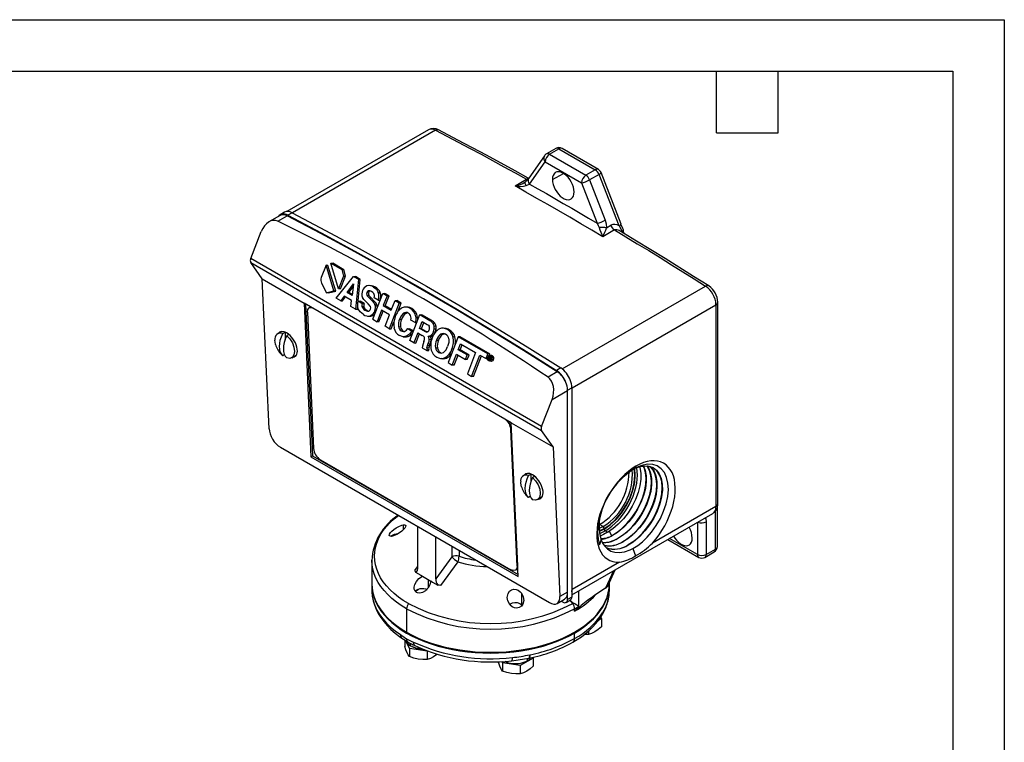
# Model space of a CAD drawing. Header units: millimetres. Extents: x 0 to 559, y 0 to 432.
# Tile 4 of 4: x 316 to 559, y 253 to 432. Entities that reach past the tile are written whole.
import ezdxf

# ---------------------------------------------------------------- set-up
doc = ezdxf.new("R2010")
doc.units = ezdxf.units.MM
doc.header["$LTSCALE"] = 2
doc.layers.add('TEXT', color=140, linetype='Continuous', lineweight=25)

msp = doc.modelspace()

# ---------------------------------------------------------------- linework, layer by layer
at = {"color": 7, "linetype": 'Continuous'}
for p, q in [((0.005, 431.805), (558.805, 431.805)), ((558.805, 431.805), (558.805, 0.005))]:
    msp.add_line(p, q, dxfattribs=at)
for p, q in [((416.525, 404.609), (381.567, 384.428)), ((418.291, 404.496), (382.932, 384.084)), ((448.024, 399.991), (445.689, 398.643)), ((446.451, 398.568), (448.786, 399.916)), ((448.786, 399.916), (457.761, 394.734)), ((458.522, 394.81), (449.548, 399.991)), ((445.204, 398.2), (441.336, 392.696)), ((441.505, 391.198), (445.373, 396.701)), ((445.373, 396.701), (454.348, 391.52)), ((446.451, 398.568), (455.426, 393.387)), ((457.761, 394.734), (455.426, 393.387)), ((464.118, 381.317), (459.181, 394.041)), ((437.936, 390.727), (440.809, 392.386)), ((441.328, 392.616), (441.199, 392.669)), ((447.18, 392.34), (449.953, 393.832)), ((458.694, 393.574), (456.359, 392.226)), ((456.359, 392.226), (460.227, 382.257)), ((463.631, 380.849), (458.694, 393.574)), ((454.348, 391.52), (458.216, 381.551)), ((379.885, 383.457), (377.139, 381.871)), ((379.358, 382.021), (381.651, 383.345)), ((380.971, 384.244), (379.893, 383.622)), ((382.855, 384.124), (381.777, 383.502)), ((372.665, 372.831), (375.249, 379.492)), ((462.504, 379.862), (459.63, 378.203)), ((460.565, 380.421), (461.589, 381.012)), ((464.574, 380.226), (464.116, 381.321)), ((444.507, 331.358), (372.665, 372.831)), ((372.665, 371.794), (444.507, 330.321)), ((375.504, 367.755), (372.665, 371.794)), ((391.256, 371.131), (390.086, 368.114)), ((393.165, 364.808), (391.256, 371.131)), ((391.73, 371.089), (391.256, 371.131)), ((393.639, 364.766), (391.73, 371.089)), ((392.425, 371.678), (395.188, 370.083)), ((394.333, 365.357), (392.425, 371.678)), ((392.425, 371.678), (392.899, 371.636)), ((395.662, 370.041), (392.899, 371.636)), ((395.188, 370.083), (395.549, 368.49)), ((395.188, 370.083), (395.662, 370.041)), ((396.023, 368.448), (395.662, 370.041)), ((375.504, 367.755), (385.831, 361.793)), ((377.164, 330.775), (375.504, 367.755)), ((393.766, 363.036), (398.046, 368.393)), ((395.549, 368.49), (394.333, 365.357)), ((394.807, 365.315), (396.023, 368.448)), ((395.549, 368.49), (396.023, 368.448)), ((398.046, 368.393), (399.236, 367.706)), ((398.046, 368.393), (398.52, 368.351)), ((399.71, 367.664), (398.52, 368.351)), ((399.236, 367.706), (398.539, 360.28)), ((399.208, 362.321), (399.71, 367.664)), ((399.236, 367.706), (399.71, 367.664)), ((390.166, 366.688), (391.374, 364.353)), ((394.807, 365.315), (394.333, 365.357)), ((396.437, 364.452), (398.063, 366.593)), ((396.911, 364.41), (397.968, 365.801)), ((398.063, 366.593), (397.716, 363.714)), ((401.762, 364.862), (402.236, 364.819)), ((402.467, 366.076), (401.993, 366.118)), ((402.995, 365.764), (403.469, 365.722)), ((449.616, 345.533), (485.023, 365.973)), ((391.374, 364.353), (393.165, 364.808)), ((391.848, 364.31), (391.374, 364.353)), ((391.848, 364.31), (393.639, 364.766)), ((393.639, 364.766), (393.165, 364.808)), ((394.867, 362.4), (393.766, 363.036)), ((395.726, 363.514), (394.867, 362.4)), ((395.341, 362.358), (396.076, 363.311)), ((397.582, 362.442), (395.726, 363.514)), ((397.716, 363.714), (396.437, 364.452)), ((396.437, 364.452), (396.911, 364.41)), ((397.742, 363.93), (396.911, 364.41)), ((397.397, 360.94), (397.582, 362.442)), ((401.294, 364.42), (401.768, 364.378)), ((401.334, 363.77), (401.808, 363.728)), ((401.888, 363.127), (402.654, 362.361)), ((401.888, 363.127), (402.362, 363.084)), ((403.128, 362.318), (402.362, 363.084)), ((402.814, 357.813), (405.295, 364.208)), ((404.133, 362.548), (403.121, 363.132)), ((404.133, 362.548), (404.607, 362.505)), ((404.144, 364.443), (404.618, 364.4)), ((405.295, 364.208), (406.338, 363.606)), ((405.295, 364.208), (405.769, 364.166)), ((406.338, 363.606), (405.392, 361.168)), ((406.812, 363.564), (405.769, 364.166)), ((405.866, 361.126), (406.812, 363.564)), ((406.338, 363.606), (406.812, 363.564)), ((407.361, 360.031), (408.307, 362.469)), ((408.307, 362.469), (409.354, 361.865)), ((408.307, 362.469), (408.781, 362.427)), ((409.827, 361.823), (408.781, 362.427)), ((437.019, 332.243), (385.831, 361.793)), ((385.831, 361.793), (387.535, 323.835)), ((386.21, 361.575), (387.894, 324.063)), ((387.124, 360.638), (387.035, 360.581)), ((394.867, 362.4), (395.341, 362.358)), ((398.539, 360.28), (397.397, 360.94)), ((398.539, 360.28), (399.013, 360.238)), ((399.013, 360.238), (399.059, 360.727)), ((399.187, 362.323), (400.192, 361.743)), ((399.187, 362.323), (399.661, 362.281)), ((400.666, 361.7), (399.661, 362.281)), ((400.126, 360.979), (400.6, 360.937)), ((400.192, 361.743), (400.666, 361.7)), ((400.851, 360.077), (401.497, 359.832)), ((400.851, 360.077), (401.325, 360.034)), ((401.626, 361.632), (401.152, 362.091)), ((402.197, 360.936), (401.626, 361.632)), ((402.654, 362.361), (403.128, 362.318)), ((403.335, 361.399), (403.809, 361.357)), ((404.964, 360.066), (403.857, 357.211)), ((406.934, 358.929), (404.964, 360.066)), ((405.392, 361.168), (407.361, 360.031)), ((405.392, 361.168), (405.866, 361.126)), ((407.435, 360.22), (405.866, 361.126)), ((409.354, 361.865), (406.872, 355.47)), ((408.971, 359.615), (409.827, 361.823)), ((409.354, 361.865), (409.827, 361.823)), ((411.515, 360.774), (411.041, 360.816)), ((412.42, 360.475), (411.946, 360.518)), ((452.016, 340.861), (487.578, 361.391)), ((487.578, 361.391), (487.578, 311.568)), ((488.024, 312.19), (488.024, 362.013)), ((386.645, 359.585), (388.158, 325.867)), ((401.507, 358.6), (401.98, 358.558)), ((402.184, 358.681), (402.658, 358.638)), ((402.814, 357.813), (403.857, 357.211)), ((403.28, 359.833), (403.587, 359.805)), ((404.33, 357.168), (405.365, 359.835)), ((405.826, 356.074), (406.934, 358.929)), ((409.433, 357.815), (409.906, 357.773)), ((410.409, 359.286), (410.883, 359.243)), ((411.929, 352.55), (414.411, 358.946)), ((413.283, 356.99), (412.229, 357.598)), ((413.397, 358.384), (413.871, 358.342)), ((414.411, 358.946), (416.882, 357.519)), ((414.411, 358.946), (414.884, 358.904)), ((417.356, 357.477), (414.884, 358.904)), ((404.33, 357.168), (403.857, 357.211)), ((406.872, 355.47), (405.826, 356.074)), ((406.872, 355.47), (407.346, 355.428)), ((407.346, 355.428), (408.017, 357.157)), ((409.155, 356), (409.629, 355.958)), ((411.42, 355.511), (412.463, 354.909)), ((411.42, 355.511), (411.894, 355.468)), ((412.848, 354.918), (411.894, 355.468)), ((413.283, 356.99), (413.639, 356.958)), ((414.342, 355.523), (415.009, 357.241)), ((415.535, 354.834), (414.342, 355.523)), ((414.816, 355.481), (414.342, 355.523)), ((414.816, 355.481), (415.409, 357.01)), ((416.009, 354.792), (414.816, 355.481)), ((415.009, 357.241), (416.233, 356.535)), ((417.356, 357.477), (416.882, 357.519)), ((417.632, 356.884), (418.106, 356.842)), ((417.83, 354.741), (417.996, 355.469)), ((417.996, 355.469), (417.944, 356.157)), ((417.944, 356.157), (418.418, 356.115)), ((417.996, 355.469), (418.469, 355.427)), ((420.652, 355.568), (420.179, 355.611)), ((421.233, 355.247), (421.707, 355.204)), ((380.298, 354.796), (379.336, 354.24)), ((380.559, 354.296), (381.119, 354.619)), ((381.119, 354.619), (381.119, 352.669)), ((381.611, 354.394), (381.119, 354.619)), ((382.095, 354.048), (381.541, 353.729)), ((381.613, 354.395), (381.611, 354.394)), ((381.867, 354.216), (381.611, 354.394)), ((409.84, 354.951), (410.314, 354.909)), ((410.294, 353.491), (410.768, 353.448)), ((410.57, 354.808), (410.314, 354.909)), ((411.102, 353.612), (411.576, 353.57)), ((412.463, 354.909), (412.831, 354.876)), ((413.931, 354.465), (412.958, 351.956)), ((413.432, 351.914), (414.332, 354.233)), ((413.931, 354.465), (415.019, 353.837)), ((415.535, 354.834), (416.009, 354.792)), ((416.279, 354.663), (416.009, 354.792)), ((416.462, 353.673), (416.487, 353.67)), ((416.488, 353.67), (416.962, 353.628)), ((416.757, 352.881), (417.231, 352.839)), ((417.301, 353.948), (417.775, 353.906)), ((417.83, 354.741), (418.304, 354.699)), ((419.568, 354.105), (420.042, 354.062)), ((423.858, 353.482), (421.38, 347.095)), ((422.595, 353.547), (423.069, 353.505)), ((431.213, 349.235), (423.858, 353.482)), ((424.331, 353.439), (423.858, 353.482)), ((431.687, 349.193), (424.331, 353.439)), ((412.958, 351.956), (411.929, 352.55)), ((412.958, 351.956), (413.432, 351.914)), ((415.04, 351.174), (414.976, 350.792)), ((414.976, 350.792), (416.135, 350.123)), ((415.21, 351.751), (415.04, 351.174)), ((415.433, 352.349), (415.21, 351.751)), ((416.135, 350.123), (416.197, 350.283)), ((416.147, 350.758), (416.621, 350.716)), ((416.197, 350.283), (416.671, 350.241)), ((416.35, 351.369), (416.517, 351.798)), ((416.35, 351.369), (416.824, 351.326)), ((416.517, 351.798), (416.991, 351.756)), ((416.824, 351.326), (416.991, 351.756)), ((418.275, 350.773), (418.749, 350.73)), ((418.549, 352.654), (419.023, 352.611)), ((422.677, 350.438), (422.334, 350.469)), ((423.897, 350.283), (424.468, 351.754)), ((426.109, 349.006), (423.897, 350.283)), ((424.371, 350.241), (423.897, 350.283)), ((424.371, 350.241), (424.868, 351.521)), ((424.468, 351.754), (428.205, 349.583)), ((380.559, 348.812), (380.203, 349.179)), ((381, 349.067), (380.559, 348.812)), ((382.765, 348.301), (383.9, 348.956)), ((416.135, 350.123), (416.608, 350.08)), ((416.608, 350.08), (416.671, 350.241)), ((419.046, 349.61), (419.52, 349.568)), ((419.661, 348.114), (420.135, 348.071)), ((420.548, 348.271), (421.022, 348.228)), ((422.426, 346.491), (423.466, 349.172)), ((422.9, 346.449), (423.867, 348.941)), ((423.466, 349.172), (425.678, 347.895)), ((426.583, 348.964), (424.371, 350.241)), ((425.678, 347.895), (426.109, 349.006)), ((426.152, 347.853), (425.678, 347.895)), ((426.583, 348.964), (426.109, 349.006)), ((426.152, 347.853), (426.583, 348.964)), ((428.205, 349.583), (426.163, 344.32)), ((427.223, 343.708), (429.265, 348.971)), ((427.697, 343.666), (429.666, 348.74)), ((429.265, 348.971), (430.773, 348.101)), ((430.773, 348.101), (431.213, 349.235)), ((430.773, 348.101), (431.146, 348.067)), ((431.687, 349.193), (431.213, 349.235)), ((431.348, 347.973), (431.229, 347.984)), ((431.255, 348.433), (431.517, 348.41)), ((431.346, 347.967), (431.609, 348.647)), ((431.44, 347.913), (431.346, 347.967)), ((431.544, 348.181), (431.44, 347.913)), ((431.44, 347.913), (431.709, 347.889)), ((431.524, 348.74), (431.803, 348.715)), ((431.618, 348.138), (431.544, 348.181)), ((431.549, 348.838), (431.687, 349.193)), ((431.576, 348.264), (431.672, 348.511)), ((431.661, 348.215), (431.576, 348.264)), ((431.576, 348.264), (431.846, 348.24)), ((431.609, 348.647), (431.796, 348.539)), ((431.609, 348.647), (432.007, 348.612)), ((431.757, 348.179), (431.661, 348.215)), ((431.661, 348.215), (431.819, 348.201)), ((431.672, 348.511), (431.752, 348.464)), ((431.684, 347.816), (431.704, 347.87)), ((432.192, 348.829), (431.718, 348.871)), ((431.79, 347.826), (431.771, 347.775)), ((431.809, 347.876), (431.79, 347.826)), ((431.79, 347.826), (432.008, 347.807)), ((431.796, 348.539), (431.933, 348.43)), ((431.796, 348.539), (432.062, 348.515)), ((431.807, 348.106), (432.281, 348.063)), ((431.809, 347.876), (432.037, 347.856)), ((431.821, 347.998), (432.089, 347.974)), ((431.845, 348.106), (432.121, 348.082)), ((431.896, 348.621), (431.997, 348.698)), ((431.913, 348.81), (432.387, 348.767)), ((431.933, 348.43), (432.109, 348.415)), ((431.949, 348.21), (432.139, 348.193)), ((432.635, 347.868), (432.161, 347.91)), ((432.188, 348.43), (432.662, 348.387)), ((421.38, 347.095), (422.426, 346.491)), ((422.9, 346.449), (422.426, 346.491)), ((431.465, 347.655), (431.765, 347.629)), ((431.627, 347.508), (432.101, 347.466)), ((431.674, 347.777), (431.675, 347.785)), ((431.762, 347.726), (431.674, 347.777)), ((431.675, 347.785), (431.677, 347.793)), ((431.677, 347.793), (431.684, 347.816)), ((431.762, 347.737), (431.762, 347.726)), ((431.762, 347.737), (431.929, 347.722)), ((431.762, 347.726), (431.917, 347.713)), ((431.771, 347.775), (431.975, 347.757)), ((431.848, 347.553), (432.322, 347.511)), ((449.245, 345.798), (448.167, 345.176)), ((426.163, 344.32), (427.223, 343.708)), ((427.697, 343.666), (427.223, 343.708)), ((448.383, 344.821), (446.09, 343.497)), ((450.937, 340.314), (451.971, 340.91)), ((451.971, 340.91), (451.971, 290.499)), ((452.016, 291.039), (452.016, 340.861)), ((447.091, 338.019), (450.938, 340.239)), ((450.938, 290.417), (450.938, 340.239)), ((444.507, 331.358), (447.091, 338.019)), ((437.019, 332.243), (447.346, 326.282)), ((438.723, 294.285), (437.019, 332.243)), ((436.934, 330.554), (437.024, 330.611)), ((438.448, 296.835), (436.934, 330.554)), ((437.024, 330.611), (438.537, 296.892)), ((447.346, 326.282), (444.507, 330.321)), ((379.994, 326.187), (446.448, 287.824)), ((447.346, 326.282), (449.006, 289.301)), ((387.535, 323.835), (387.894, 324.063)), ((387.535, 323.835), (438.723, 294.285)), ((387.894, 324.063), (438.703, 294.732)), ((389.856, 323.117), (436.913, 295.951)), ((467.821, 321.525), (467.357, 320.865)), ((441.005, 319.751), (440.042, 319.195)), ((441.266, 319.251), (441.826, 319.574)), ((441.826, 319.574), (441.826, 317.624)), ((442.317, 319.349), (441.826, 319.574)), ((442.801, 319.003), (442.248, 318.684)), ((442.32, 319.35), (442.317, 319.349)), ((442.573, 319.171), (442.317, 319.349)), ((441.266, 313.767), (440.91, 314.134)), ((441.706, 314.021), (441.266, 313.767)), ((443.471, 313.256), (444.607, 313.911)), ((487.578, 311.568), (471.897, 302.516)), ((487.934, 301.664), (487.934, 311.458)), ((451.971, 289.724), (486.788, 309.824)), ((487.488, 301.042), (487.488, 310.465)), ((410.345, 307.012), (410.345, 305.802)), ((413.85, 306.643), (413.85, 296.32)), ((459.703, 306.592), (458.841, 307.089)), ((482.998, 307.635), (482.998, 299.694)), ((485.153, 307.783), (485.153, 299.694)), ((407.453, 304.329), (407.322, 304.246)), ((407.754, 304.503), (407.453, 304.329)), ((418.34, 293.728), (418.34, 304.051)), ((458.76, 305.563), (459.972, 306.125)), ((458.774, 305.443), (459.972, 305.998)), ((460.765, 305.21), (460.233, 305.536)), ((460.765, 305.21), (461.23, 305.479)), ((461.23, 305.479), (461.802, 304.372)), ((462, 304.453), (462.048, 304.423)), ((422.299, 301.765), (422.299, 299.125)), ((462.523, 303.239), (462.504, 303.231)), ((463.331, 303.637), (462.523, 303.239)), ((463.331, 303.637), (463.283, 303.666)), ((464.614, 302.85), (464.566, 302.88)), ((465.897, 302.063), (465.848, 302.093)), ((475.673, 303.407), (483.313, 298.997)), ((482.998, 299.694), (476.12, 303.665)), ((424.124, 300.712), (424.124, 299.27)), ((467.031, 301.163), (467.722, 299.382)), ((484.837, 298.997), (487.172, 300.344)), ((485.153, 299.694), (487.488, 301.042)), ((402.563, 298.267), (402.563, 292.486)), ((402.563, 298.226), (402.563, 298.267)), ((422.299, 299.125), (418.34, 293.728)), ((423.805, 297.924), (419.553, 292.035)), ((438.537, 296.892), (438.448, 296.835)), ((463.745, 297.81), (452.016, 291.039)), ((413.157, 295.728), (413.85, 296.661)), ((413.328, 295.329), (414.653, 294.564)), ((414.653, 294.564), (415.083, 294.343)), ((415.083, 294.343), (415.083, 294.316)), ((415.083, 294.316), (417.107, 293.147)), ((438.057, 295.839), (438.147, 295.896)), ((462.286, 295.679), (460.293, 291.355)), ((460.867, 291.919), (462.714, 295.926)), ((402.563, 292.278), (402.563, 290.93)), ((416.508, 293.493), (416.508, 291.471)), ((417.107, 293.174), (417.536, 292.899)), ((417.107, 293.147), (417.107, 293.174)), ((417.536, 292.899), (418.862, 292.134)), ((461.237, 292.486), (461.237, 292.722)), ((461.237, 290.93), (461.237, 292.278)), ((402.563, 290.978), (402.563, 290.93)), ((413.917, 291.059), (413.616, 290.885)), ((439.509, 290.175), (439.509, 287.319)), ((450.938, 290.417), (449.006, 289.301)), ((450.893, 288.576), (450.893, 289.877)), ((451.971, 290.499), (451.971, 289.198)), ((453.722, 286.89), (453.722, 290.735)), ((460.293, 291.355), (459.417, 290.849)), ((461.237, 290.882), (461.237, 290.93)), ((436.918, 287.501), (436.617, 287.327)), ((439.208, 287.501), (439.466, 287.352)), ((439.466, 287.352), (439.689, 287.184)), ((448.313, 287.612), (450.149, 288.672)), ((449.36, 288.217), (449.816, 287.954)), ((450.578, 287.878), (451.655, 288.5)), ((451.971, 289.198), (450.893, 288.576)), ((451.567, 288.433), (451.559, 288.444)), ((451.567, 288.433), (451.567, 288.449)), ((452.185, 287.576), (451.567, 288.433)), ((452.185, 287.576), (452.38, 287.688)), ((411.156, 286.292), (411.156, 280.51)), ((452.644, 286.292), (453.722, 286.89)), ((452.644, 285.695), (452.644, 286.292)), ((459.393, 284.663), (459.419, 284.706)), ((459.563, 285.291), (459.592, 285.339)), ((459.271, 283.855), (458.531, 283.428)), ((459.102, 284.218), (459.271, 283.855)), ((459.271, 283.855), (459.271, 281.807)), ((452.644, 280.303), (452.555, 280.459)), ((452.644, 278.955), (452.644, 280.303)), ((456.072, 279.961), (454.994, 279.919)), ((456.072, 280.805), (456.072, 279.961)), ((410.692, 278.58), (410.692, 276.997)), ((411.863, 276.522), (410.998, 278.386)), ((412.143, 277.181), (412.143, 277.733)), ((411.863, 276.522), (411.863, 274.474)), ((416.233, 275.846), (411.863, 276.522)), ((416.286, 275.876), (416.233, 275.846)), ((416.233, 275.846), (416.233, 273.798)), ((441.585, 274.943), (441.668, 274.961)), ((434.864, 272.964), (434.719, 273.277)), ((434.864, 272.964), (434.864, 270.916)), ((439.234, 272.288), (434.864, 272.964)), ((442.433, 274.135), (439.234, 272.288)), ((440.982, 273.457), (440.982, 274.041)), ((441.345, 274.116), (441.414, 274.13)), ((442.342, 274.331), (442.433, 274.135)), ((442.433, 274.135), (442.433, 272.087)), ((439.234, 272.288), (439.234, 270.24))]:
    msp.add_line(p, q)
at = {"flags": 128}
for points in [[(418.291, 404.496), (421.104, 403.033), (423.918, 401.555), (426.732, 400.063), (429.547, 398.556), (432.362, 397.035), (435.177, 395.5), (437.993, 393.95), (440.809, 392.386)], [(441.195, 392.67), (437.982, 394.453), (430.91, 398.308), (423.84, 402.073), (419.047, 404.575)], [(452.541, 389.245), (452.495, 389.84), (452.36, 390.467), (452.139, 391.106), (451.841, 391.734), (451.476, 392.33), (451.055, 392.873), (450.594, 393.346), (450.108, 393.731), (449.613, 394.017), (449.127, 394.193), (448.666, 394.252), (448.245, 394.195), (447.88, 394.021), (447.582, 393.737), (447.361, 393.353), (447.226, 392.882), (447.18, 392.34)], [(440.545, 391.794), (440.386, 391.662), (440.16, 391.517)], [(440.701, 390.837), (440.598, 391.026), (440.522, 391.207), (440.475, 391.376), (440.46, 391.527), (440.475, 391.657), (440.521, 391.763), (440.59, 391.835)], [(441.33, 392.688), (441.005, 392.28), (440.545, 391.794)], [(441.019, 392.293), (440.947, 392.319), (440.809, 392.386)], [(447.18, 392.34), (447.226, 391.744), (447.361, 391.117), (447.582, 390.478), (447.88, 389.851), (448.245, 389.255), (448.666, 388.711), (449.127, 388.239), (449.613, 387.853), (450.108, 387.568), (450.594, 387.392), (451.055, 387.332), (451.476, 387.39), (451.841, 387.564), (452.139, 387.847), (452.36, 388.231), (452.495, 388.703), (452.541, 389.245)], [(459.63, 378.203), (456.919, 379.815), (454.207, 381.413), (451.495, 382.998), (448.783, 384.57), (446.071, 386.129), (443.359, 387.675), (440.647, 389.208), (437.936, 390.727)], [(440.701, 390.837), (441.134, 391.036), (441.505, 391.198)], [(441.505, 391.198), (443.594, 390.019), (445.683, 388.833), (447.772, 387.639), (449.861, 386.437), (451.949, 385.227), (454.038, 384.009), (456.127, 382.784), (458.216, 381.551)], [(448.383, 344.821), (440.047, 350.069), (431.706, 355.195), (423.362, 360.198), (415.017, 365.078), (406.672, 369.833), (398.329, 374.463), (389.988, 378.967), (381.651, 383.345)], [(381.777, 383.502), (390.071, 379.145), (398.369, 374.662), (406.67, 370.055), (414.972, 365.323), (423.274, 360.469), (431.575, 355.493), (439.873, 350.395), (448.167, 345.176)], [(382.855, 384.124), (391.149, 379.767), (399.447, 375.284), (407.748, 370.677), (416.05, 365.946), (424.352, 361.091), (432.653, 356.115), (440.951, 351.017), (449.245, 345.798)], [(460.227, 382.257), (460.482, 381.357), (460.565, 380.421)], [(458.216, 381.551), (458.513, 381.001), (458.714, 380.438)], [(462.504, 379.862), (465.32, 378.175), (468.136, 376.473), (470.951, 374.758), (473.767, 373.029), (476.581, 371.285), (479.396, 369.528), (482.209, 367.757), (485.023, 365.973)], [(464.118, 381.317), (464.122, 381.303), (464.109, 381.237), (464.051, 381.156), (463.95, 381.062), (463.808, 380.958), (463.631, 380.849)], [(463.631, 380.849), (464.193, 380.011), (464.649, 379.106)], [(485.786, 366.047), (482.067, 368.404), (474.999, 372.814), (467.928, 377.136), (463.657, 379.702)], [(402.493, 364.695), (402.108, 364.853), (401.762, 364.862)], [(403.469, 365.722), (402.9, 365.981), (402.463, 366.031)], [(402.995, 365.764), (403.68, 365.204), (404.144, 364.443)], [(401.152, 362.091), (400.575, 362.711), (400.255, 363.209)], [(401.334, 363.77), (401.526, 363.513), (401.888, 363.127)], [(403.042, 364.181), (402.813, 364.457), (402.493, 364.695)], [(386.645, 359.585), (386.736, 360.209), (387.06, 360.597), (387.567, 360.688), (388.037, 360.52)], [(400.47, 358.964), (399.643, 359.615), (399.142, 360.427)], [(400.192, 361.743), (400.114, 361.32), (400.126, 360.979)], [(402.654, 362.361), (403.079, 361.869), (403.335, 361.399)], [(403.923, 360.671), (403.895, 361.069), (403.809, 361.357)], [(412.42, 360.475), (411.97, 360.678), (411.514, 360.769)], [(401.981, 358.564), (402.356, 358.564), (402.658, 358.638)], [(402.658, 358.638), (403.227, 358.982), (403.311, 359.095)], [(410.409, 359.286), (409.889, 358.721), (409.433, 357.815)], [(410.883, 359.243), (411.315, 359.442), (411.333, 359.441)], [(412.229, 357.598), (412.268, 358.069), (412.235, 358.444)], [(413.397, 358.384), (413.415, 357.646), (413.283, 356.99)], [(413.886, 357.593), (413.892, 357.638), (413.871, 358.342)], [(410.865, 354.923), (411.131, 355.148), (411.42, 355.511)], [(416.233, 356.535), (416.524, 356.328), (416.702, 356.126)], [(417.632, 356.884), (417.335, 357.199), (416.882, 357.519)], [(417.944, 356.157), (417.825, 356.545), (417.632, 356.884)], [(380.559, 348.812), (380.212, 349.23), (379.957, 349.758), (379.802, 350.383), (379.749, 351.087), (379.802, 351.851), (379.957, 352.655), (380.212, 353.478), (380.559, 354.296)], [(381.541, 353.729), (381.194, 352.911), (380.94, 352.088), (380.784, 351.284), (380.732, 350.52), (380.784, 349.816), (380.94, 349.191), (381.194, 348.663), (381.541, 348.245)], [(381.541, 353.729), (382.309, 352.937), (382.93, 351.953), (383.335, 350.89), (383.475, 349.871), (383.335, 349.014), (382.93, 348.417), (382.309, 348.151), (381.541, 348.245)], [(411.102, 353.612), (410.273, 353.493), (409.406, 353.789)], [(410.773, 353.494), (411.137, 353.454), (411.576, 353.57)], [(412.463, 354.909), (411.854, 354.104), (411.102, 353.612)], [(416.109, 354.63), (415.856, 354.681), (415.535, 354.834)], [(416.757, 352.881), (416.676, 353.286), (416.462, 353.673)], [(416.517, 351.798), (416.706, 352.409), (416.757, 352.881)], [(417.301, 353.948), (417.608, 354.311), (417.83, 354.741)], [(420.042, 354.062), (420.344, 354.201), (420.526, 354.23)], [(421.556, 352.952), (421.557, 352.08), (421.281, 351.077)], [(378.78, 351.614), (378.766, 351.651), (378.626, 352.67)], [(416.147, 350.758), (416.212, 350.991), (416.35, 351.369)], [(421.022, 348.228), (421.766, 348.732), (422.263, 349.371)], [(431.158, 347.951), (431.13, 348.213), (431.187, 348.473)], [(431.432, 347.57), (431.262, 347.724), (431.158, 347.951)], [(431.187, 348.473), (431.315, 348.689), (431.5, 348.827)], [(431.229, 347.984), (431.205, 348.21), (431.255, 348.433)], [(431.465, 347.655), (431.319, 347.788), (431.229, 347.984)], [(431.255, 348.433), (431.366, 348.621), (431.524, 348.74)], [(431.5, 348.827), (431.708, 348.872), (431.913, 348.81)], [(431.524, 348.74), (431.705, 348.779), (431.88, 348.726)], [(431.715, 348.055), (431.68, 348.095), (431.618, 348.138)], [(431.752, 348.464), (431.817, 348.419), (431.856, 348.374)], [(431.845, 348.106), (431.804, 348.106), (431.754, 348.118)], [(431.821, 347.998), (431.822, 347.934), (431.809, 347.876)], [(432.092, 347.95), (431.981, 347.762), (431.823, 347.641)], [(432.161, 347.91), (432.033, 347.693), (431.848, 347.553)], [(431.88, 348.726), (432.026, 348.594), (432.116, 348.398)], [(431.913, 348.81), (432.083, 348.656), (432.188, 348.43)], [(432.116, 348.398), (432.141, 348.172), (432.092, 347.95)], [(432.188, 348.43), (432.217, 348.17), (432.161, 347.91)], [(432.387, 348.767), (432.281, 348.813), (432.191, 348.819)], [(431.848, 347.553), (431.637, 347.507), (431.432, 347.57)], [(431.823, 347.641), (431.642, 347.602), (431.465, 347.655)], [(431.771, 347.775), (431.765, 347.752), (431.762, 347.737)], [(431.861, 347.684), (431.792, 347.746), (431.789, 347.753)], [(432.102, 347.475), (432.185, 347.469), (432.322, 347.511)], [(467.821, 321.525), (466.885, 320.932), (465.957, 320.24), (465.047, 319.455), (464.162, 318.585), (463.312, 317.638), (462.504, 316.623), (461.746, 315.548), (461.044, 314.425), (460.406, 313.263), (459.837, 312.074), (459.342, 310.869), (458.927, 309.658), (458.595, 308.454), (458.35, 307.268), (458.192, 306.109), (458.125, 304.991), (458.148, 303.922), (458.262, 302.913), (458.465, 301.973), (458.756, 301.111), (459.131, 300.336), (459.587, 299.654), (460.121, 299.071), (460.726, 298.594), (461.398, 298.226), (462.13, 297.971), (462.914, 297.832), (463.745, 297.81)], [(460.233, 305.536), (461.063, 306.066), (461.884, 306.69), (462.687, 307.402), (463.463, 308.194), (464.204, 309.057), (464.901, 309.982), (465.547, 310.959), (466.134, 311.977), (466.657, 313.025), (467.11, 314.091), (467.487, 315.164), (467.785, 316.232), (468, 317.283), (468.13, 318.306), (468.174, 319.29), (468.13, 320.223), (468, 321.096), (467.98, 321.19)], [(468.704, 321.404), (468.794, 321.174), (469.024, 319.826), (469.03, 318.319), (468.809, 316.695), (468.369, 315.003), (467.718, 313.29), (466.877, 311.605), (465.866, 309.998), (464.715, 308.513), (463.455, 307.195), (462.121, 306.08), (461.23, 305.479)], [(462, 304.453), (463.233, 305.234), (464.44, 306.206), (465.592, 307.348), (466.665, 308.632), (467.741, 310.202), (468.659, 311.868), (469.393, 313.583), (469.925, 315.297), (470.238, 316.962), (470.327, 318.53), (470.188, 319.954), (469.828, 321.196), (469.62, 321.568)], [(469.68, 321.576), (470.109, 320.492), (470.344, 319.14), (470.355, 317.628), (470.137, 315.999), (469.699, 314.298), (469.049, 312.576), (468.207, 310.882), (467.194, 309.265), (466.04, 307.769), (464.775, 306.441), (463.436, 305.316), (462.048, 304.423)], [(463.283, 303.666), (464.516, 304.447), (465.722, 305.417), (466.875, 306.557), (467.949, 307.839), (469.033, 309.415), (469.959, 311.087), (470.7, 312.81), (471.238, 314.534), (471.557, 316.209), (471.651, 317.786), (471.514, 319.221), (471.156, 320.473), (470.584, 321.504), (470.512, 321.578)], [(470.516, 321.578), (470.962, 320.962), (471.423, 319.81), (471.664, 318.455), (471.68, 316.938), (471.465, 315.301), (471.029, 313.593), (470.379, 311.863), (469.537, 310.159), (468.522, 308.532), (467.365, 307.026), (466.096, 305.688), (464.751, 304.553), (463.331, 303.637)], [(464.566, 302.88), (465.798, 303.659), (467.005, 304.628), (468.158, 305.767), (469.234, 307.046), (470.325, 308.627), (471.259, 310.307), (472.007, 312.038), (472.552, 313.771), (472.876, 315.455), (472.974, 317.043), (472.841, 318.488), (472.485, 319.75), (471.914, 320.791), (471.286, 321.439)], [(471.28, 321.441), (471.597, 321.2), (472.27, 320.282), (472.738, 319.128), (472.984, 317.769), (473.004, 316.247), (472.793, 314.604), (472.359, 312.888), (471.71, 311.149), (470.867, 309.436), (469.85, 307.798), (468.69, 306.283), (467.416, 304.934), (466.066, 303.79), (464.614, 302.85)], [(465.848, 302.093), (467.081, 302.872), (468.287, 303.84), (469.441, 304.976), (470.518, 306.253), (471.617, 307.84), (472.559, 309.526), (473.314, 311.266), (473.865, 313.008), (474.194, 314.702), (474.297, 316.3), (474.167, 317.755), (473.813, 319.027), (473.243, 320.077), (472.476, 320.877), (471.935, 321.178)], [(467.877, 321.126), (468.878, 321.463), (469.981, 321.619), (471.004, 321.54), (472.031, 321.171), (472.898, 320.52), (473.578, 319.601), (474.053, 318.445), (474.305, 317.083), (474.329, 315.556), (474.121, 313.907), (473.689, 312.184), (473.04, 310.436), (472.197, 308.713), (471.178, 307.065), (470.015, 305.539), (468.737, 304.181), (467.381, 303.027), (465.897, 302.063)], [(467.031, 301.163), (468.249, 301.92), (469.446, 302.863), (470.597, 303.973), (471.679, 305.226), (472.834, 306.846), (473.833, 308.582), (474.651, 310.395), (475.264, 312.223), (475.653, 314.029), (475.809, 315.748), (475.721, 317.343), (475.397, 318.757), (474.837, 319.958), (474.064, 320.903), (473.09, 321.568), (471.951, 321.931), (470.668, 321.978), (469.287, 321.708), (468.329, 321.353), (467.357, 320.865)], [(471.897, 302.516), (472.728, 303.497), (473.513, 304.543), (474.244, 305.642), (474.916, 306.785), (475.521, 307.962), (476.055, 309.16), (476.511, 310.369), (476.886, 311.578), (477.177, 312.775), (477.38, 313.949), (477.494, 315.09), (477.517, 316.185), (477.45, 317.227), (477.293, 318.203), (477.047, 319.106), (476.715, 319.927), (476.3, 320.658), (475.805, 321.293), (475.236, 321.825), (474.598, 322.25), (473.897, 322.563), (473.138, 322.762), (472.33, 322.844), (471.48, 322.81), (470.596, 322.659), (469.685, 322.393), (468.758, 322.014), (467.821, 321.525)], [(441.266, 313.767), (440.919, 314.185), (440.664, 314.713), (440.508, 315.338), (440.456, 316.042), (440.508, 316.806), (440.664, 317.61), (440.919, 318.432), (441.266, 319.251)], [(442.248, 318.684), (441.901, 317.865), (441.646, 317.043), (441.491, 316.239), (441.438, 315.475), (441.491, 314.771), (441.646, 314.146), (441.901, 313.618), (442.248, 313.2)], [(442.248, 318.684), (443.015, 317.892), (443.637, 316.908), (444.041, 315.845), (444.181, 314.826), (444.041, 313.968), (443.637, 313.372), (443.015, 313.106), (442.248, 313.2)], [(459.972, 305.998), (461.469, 307.032), (462.908, 308.367), (464.234, 309.951), (465.397, 311.724), (466.351, 313.617), (467.06, 315.558), (467.496, 317.472), (467.644, 319.285), (467.496, 320.928), (467.494, 320.934)], [(459.972, 306.125), (461.447, 307.144), (462.866, 308.46), (464.173, 310.022), (465.319, 311.769), (466.259, 313.635), (466.958, 315.548), (467.388, 317.434), (467.534, 319.222), (467.388, 320.841), (467.378, 320.876)], [(439.486, 316.569), (439.472, 316.606), (439.332, 317.625)], [(411.615, 287.576), (410.332, 288.367), (409.141, 289.205), (408.048, 290.086), (407.056, 291.006), (406.171, 291.962), (405.397, 292.949), (404.735, 293.963), (404.19, 295), (403.764, 296.056), (403.458, 297.125), (403.274, 298.204), (403.213, 299.287), (403.274, 300.37), (403.458, 301.448), (403.764, 302.518), (404.19, 303.573), (404.735, 304.61), (405.397, 305.624), (406.171, 306.611), (407.056, 307.567), (408.048, 308.487), (409.136, 309.364)], [(407.453, 304.176), (407.055, 304.214), (406.861, 304.429), (406.916, 304.75), (407.14, 305.104), (407.492, 305.479), (407.968, 305.873), (408.568, 306.275), (409.273, 306.652), (410.008, 306.935), (410.345, 307.012)], [(410.345, 307.012), (410.753, 307.004), (410.926, 306.857), (410.905, 306.569), (410.715, 306.228), (410.41, 305.864), (409.985, 305.463), (409.419, 305.03), (408.712, 304.605), (407.939, 304.28), (407.453, 304.176)], [(459.703, 306.592), (458.886, 306.173), (458.722, 306.102)], [(484.903, 308.735), (485.048, 308.49), (485.153, 307.783)], [(458.832, 304.871), (459.403, 305.107), (460.233, 305.536)], [(460.765, 305.21), (459.781, 304.649), (458.973, 304.214)], [(477.125, 304.245), (477.431, 303.756), (477.852, 303.213), (478.313, 302.74), (478.799, 302.355), (479.294, 302.069), (479.78, 301.893), (480.241, 301.833), (480.662, 301.891), (481.027, 302.065), (481.325, 302.349), (481.546, 302.733), (481.681, 303.204), (481.727, 303.746)], [(458.84, 302.052), (459.029, 302.696), (459.218, 303.339)], [(460.053, 301.819), (460.768, 301.081), (461.619, 300.551), (462.589, 300.244), (463.656, 300.162), (464.974, 300.35), (466.353, 300.829), (467.031, 301.163)], [(411.156, 286.292), (409.843, 287.101), (408.625, 287.957), (407.507, 288.858), (406.493, 289.799), (405.588, 290.777), (404.796, 291.786), (404.12, 292.823), (403.563, 293.884), (403.127, 294.963), (402.814, 296.057), (402.626, 297.16), (402.563, 298.226)], [(438.448, 296.835), (438.356, 296.211), (438.032, 295.824), (437.525, 295.733), (436.913, 295.951)], [(413.616, 290.35), (413.257, 290.676), (413.06, 291.124), (413.025, 291.671), (413.177, 292.328), (413.565, 293.065), (414.214, 293.791), (415.083, 294.343)], [(413.157, 295.728), (413.303, 295.517), (413.328, 295.329)], [(413.85, 296.32), (413.754, 295.754), (413.483, 295.398), (413.328, 295.329)], [(402.563, 292.486), (402.626, 291.378), (402.814, 290.275), (403.127, 289.182), (403.563, 288.102), (404.12, 287.042), (404.796, 286.005), (405.588, 284.995), (406.493, 284.018), (407.507, 283.077), (408.625, 282.176), (409.843, 281.319), (411.156, 280.51)], [(402.564, 292.382), (402.563, 292.278), (402.626, 291.171), (402.814, 290.068), (403.127, 288.974), (403.563, 287.895), (404.12, 286.834), (404.796, 285.797), (405.588, 284.788), (406.493, 283.81), (407.507, 282.869), (408.625, 281.968), (409.843, 281.112), (411.156, 280.303), (412.557, 279.545), (414.041, 278.842), (415.601, 278.197), (417.232, 277.611), (418.925, 277.089), (420.673, 276.632), (422.47, 276.241), (424.307, 275.919), (426.177, 275.668), (428.071, 275.487), (429.981, 275.379), (431.9, 275.342), (433.819, 275.379), (435.729, 275.487), (437.623, 275.668), (439.493, 275.919), (441.33, 276.241), (443.127, 276.632), (444.875, 277.089), (446.569, 277.611), (448.199, 278.197), (449.759, 278.842), (451.243, 279.545), (452.644, 280.303)], [(411.156, 280.51), (412.557, 279.753), (414.041, 279.05), (415.601, 278.404), (417.232, 277.819), (418.925, 277.296), (420.673, 276.839), (422.47, 276.449), (424.307, 276.127), (426.177, 275.875), (428.071, 275.695), (429.981, 275.586), (431.9, 275.55), (433.819, 275.586), (435.729, 275.695), (437.623, 275.875), (439.493, 276.127), (441.33, 276.449), (443.127, 276.839), (444.875, 277.296), (446.569, 277.819), (448.199, 278.404), (449.759, 279.05), (451.243, 279.753), (452.644, 280.51), (453.957, 281.319), (455.175, 282.176), (456.293, 283.077), (457.307, 284.018), (458.212, 284.995), (459.004, 286.005), (459.68, 287.042), (460.237, 288.102), (460.673, 289.182), (460.986, 290.275), (461.174, 291.378), (461.237, 292.486)], [(417.107, 293.174), (416.922, 292.226), (416.502, 291.46), (415.795, 290.735), (415.085, 290.331), (414.445, 290.181), (413.836, 290.251), (413.616, 290.35)], [(419.553, 292.035), (419.187, 292.12), (418.862, 292.134)], [(452.644, 280.303), (453.957, 281.112), (455.175, 281.968), (456.293, 282.869), (457.307, 283.81), (458.212, 284.788), (459.004, 285.797), (459.68, 286.834), (460.237, 287.895), (460.673, 288.974), (460.986, 290.068), (461.174, 291.171), (461.237, 292.278), (461.236, 292.382)], [(402.563, 290.93), (402.57, 290.563), (402.683, 289.403), (402.933, 288.251), (403.319, 287.11), (403.84, 285.988), (404.493, 284.889), (405.274, 283.819), (406.182, 282.782), (407.21, 281.783), (408.354, 280.828), (409.609, 279.92)], [(402.577, 290.985), (402.572, 290.497), (402.669, 289.401), (402.875, 288.314), (403.188, 287.239), (403.607, 286.178), (404.132, 285.134), (404.763, 284.112), (405.497, 283.114), (406.333, 282.145), (407.268, 281.21), (408.297, 280.311), (409.417, 279.455), (409.991, 279.055)], [(413.616, 290.885), (413.49, 290.805), (413.288, 290.638)], [(413.451, 290.49), (413.525, 290.692), (413.736, 290.934), (414.058, 291.131), (414.464, 291.266), (414.921, 291.329), (415.39, 291.313), (415.831, 291.22), (416.207, 291.059)], [(436.617, 287.34), (436.146, 288.227), (436.019, 289.111), (436.221, 290.04), (436.601, 290.612), (437.068, 290.957), (437.641, 291.118), (438.188, 291.077), (438.713, 290.873), (439.227, 290.491), (439.509, 290.175)], [(439.509, 290.175), (439.975, 289.281), (440.106, 288.36), (439.89, 287.461), (439.507, 286.935), (438.939, 286.577), (438.342, 286.465), (437.771, 286.546), (437.225, 286.794), (436.717, 287.223), (436.617, 287.34)], [(439.208, 287.501), (439.465, 287.307), (439.627, 287.082)], [(451.567, 288.433), (452.103, 287.876), (452.38, 287.688)], [(460.678, 287.436), (460.705, 287.529), (460.741, 287.829)], [(409.609, 279.92), (409.959, 279.679), (411.156, 278.898)], [(457.672, 280.598), (456.863, 280.209), (456.072, 279.961)], [(459.271, 281.807), (458.48, 281.142), (457.672, 280.598)], [(411.156, 278.898), (412.643, 278.151), (412.827, 278.062)], [(411.278, 275.45), (410.981, 276.164), (410.692, 276.997)], [(411.863, 274.474), (411.573, 274.889), (411.278, 275.45)], [(418.726, 275.051), (418.641, 274.98), (417.832, 274.436)], [(441.345, 274.117), (441.415, 274.153), (441.489, 274.261), (441.544, 274.433), (441.576, 274.663), (441.585, 274.943)], [(441.414, 274.131), (441.482, 274.164), (441.561, 274.271), (441.62, 274.444), (441.656, 274.677), (441.668, 274.961)], [(414.048, 273.85), (412.943, 274.098), (411.863, 274.474)], [(416.233, 273.798), (415.152, 273.757), (414.048, 273.85)], [(417.832, 274.436), (417.024, 274.046), (416.233, 273.798)], [(434.279, 271.892), (433.983, 272.607), (433.766, 273.23)], [(440.982, 273.457), (441.495, 273.819), (441.876, 274.23)], [(434.864, 270.916), (434.574, 271.331), (434.279, 271.892)], [(437.049, 270.293), (435.945, 270.54), (434.864, 270.916)], [(439.234, 270.24), (438.154, 270.199), (437.049, 270.293)], [(440.834, 270.878), (440.025, 270.488), (439.234, 270.24)], [(442.433, 272.087), (441.642, 271.422), (440.834, 270.878)]]:
    msp.add_lwpolyline(points, dxfattribs=at)
for centre, radius, start, end in [((417.771, 402.42), 2.505, 59.36927, 119.81918), ((417.306, 402.954), 1.83, 57.43854, 115.26985), ((418.74, 403.852), 0.785, 66.95735, 124.87753), ((448.786, 398.671), 1.524, 60.00269, 119.99731), ((448.339, 399.288), 0.77, 54.53278, 114.15676), ((449.232, 399.292), 0.767, 65.69288, 125.61758), ((446.241, 397.558), 1.22, 148.26943, 224.61695), ((446.451, 397.323), 1.524, 119.99731, 144.89933), ((447.713, 396.595), 2.342, 122.60548, 177.39452), ((446.004, 397.941), 0.77, 54.53278, 114.15676), ((458.207, 394.111), 0.767, 65.69288, 125.61758), ((456.499, 392.765), 2.339, 20.22715, 57.36187), ((457.761, 393.49), 1.524, 21.20568, 60.00269), ((458.456, 394.309), 0.773, 287.89569, 339.73665), ((437.085, 396.575), 5.909, 278.27792, 304.95455), ((440.585, 393.1), 0.748, 287.46092, 324.46929), ((442.427, 392.061), 1.262, 149.76781, 223.11857), ((456.688, 391.414), 2.342, 122.60548, 177.39452), ((453.46, 397.268), 5.816, 278.77793, 299.89046), ((454.164, 391.417), 2.339, 20.22711, 57.36203), ((439.136, 395.378), 4.803, 255.52613, 289.0177), ((381.804, 382.479), 1.952, 57.4224, 115.26508), ((380.768, 382.105), 1.723, 54.15096, 140.65685), ((380.666, 381.803), 1.83, 57.43854, 115.26985), ((457.328, 387.299), 5.816, 278.77793, 299.89046), ((459.479, 362.778), 17.677, 86.4795, 92.48022), ((468.379, 383.093), 10.023, 195.36243, 209.20348), ((450.615, 383.308), 10.36, 330.48238, 343.82393), ((462.483, 379.35), 1.888, 52.55745, 118.27736), ((463.796, 381.829), 2.353, 200.30157, 236.70743), ((462.94, 378.785), 1.162, 51.99073, 112.02792), ((463.12, 379.405), 1.667, 344.35942, 29.4909), ((373.702, 372.313), 1.159, 153.43643, 206.56357), ((391.927, 367.503), 1.94, 161.64109, 204.83909), ((402.225, 364.016), 2.129, 155.85311, 202.2694), ((402.084, 364.289), 1.898, 113.44409, 161.62886), ((401.922, 364.223), 0.658, 104.0392, 162.54814), ((401.905, 364.291), 1.833, 53.50298, 108.33177), ((402.166, 363.429), 2.637, 21.60115, 60.38364), ((485.462, 365.417), 0.709, 62.84115, 128.35456), ((481.688, 361.11), 5.897, 2.73267, 55.55918), ((482.984, 361.855), 5.042, 1.79324, 56.24845), ((401.98, 364.137), 0.743, 157.56402, 209.59168), ((402.449, 364.094), 0.738, 157.38467, 209.77102), ((402.39, 364.187), 0.651, 103.68023, 162.9071), ((405.167, 366.058), 4.088, 214.74925, 226.67158), ((401.988, 363.575), 1.216, 338.65417, 29.90082), ((401.725, 363.509), 2.593, 338.23232, 21.09273), ((402.233, 363.467), 2.561, 337.95149, 21.37356), ((387.534, 359.974), 0.78, 81.76996, 121.64434), ((401.563, 361.318), 2.58, 157.05846, 200.20449), ((401.423, 361.279), 1.331, 193.03859, 244.57277), ((402.292, 361.175), 1.709, 162.08807, 188.01141), ((401.951, 361.281), 1.395, 194.28447, 243.32688), ((402.19, 361.376), 1.596, 237.19824, 253.80472), ((401.584, 360.491), 0.665, 262.52202, 345.01426), ((401.531, 360.596), 0.748, 338.29145, 27.01727), ((401.26, 360.272), 2.77, 23.03999, 47.60431), ((401.343, 360.685), 2.117, 336.24296, 19.70788), ((411.968, 357.382), 3.762, 120.25073, 163.3698), ((410.905, 358.866), 1.952, 57.7879, 115.22886), ((410.629, 358.062), 2.786, 6.63626, 61.80587), ((411.096, 358.015), 2.794, 6.72441, 61.71772), ((487.295, 362.065), 0.731, 292.73718, 355.96211), ((401.612, 360.546), 1.951, 234.16691, 287.06064), ((401.507, 360.422), 1.868, 291.25395, 341.62047), ((412.829, 356.525), 4.866, 156.57591, 190.2181), ((412.354, 356.44), 3.229, 154.79071, 187.82917), ((413.179, 356.344), 3.571, 156.41104, 186.20884), ((412.879, 356.858), 3.11, 129.93066, 162.89804), ((411.024, 358.51), 0.99, 58.32916, 128.41883), ((410.921, 358.161), 1.344, 12.12076, 62.39636), ((410.778, 356.225), 2.796, 191.63878, 240.60854), ((410.605, 356.199), 1.463, 187.80723, 238.51349), ((411.111, 356.178), 1.498, 188.44924, 237.87148), ((416.026, 355.319), 0.694, 276.91402, 347.48539), ((415.749, 355.646), 1.067, 333.44466, 26.71463), ((416.093, 355.224), 2.582, 38.78848, 60.72091), ((420.939, 352.284), 3.572, 117.45943, 164.18586), ((416.614, 355.771), 1.837, 10.78394, 35.66695), ((415.99, 355.607), 2.486, 338.58013, 355.845), ((415.817, 355.575), 2.656, 356.78993, 11.7137), ((420.073, 353.573), 2.036, 55.27137, 112.55239), ((420.545, 353.513), 2.052, 55.52221, 87.00943), ((419.943, 352.818), 2.75, 15.37562, 62.03547), ((420.405, 352.766), 2.764, 15.49979, 61.91131), ((380.045, 352.944), 1.446, 69.18199, 190.92962), ((410.374, 355.708), 0.926, 234.79089, 302.00518), ((410.698, 355.775), 2.373, 291.70727, 326.02873), ((414.613, 352.889), 1.032, 21.56326, 66.82265), ((414.175, 353.009), 1.42, 332.33136, 10.49452), ((416.601, 354.664), 1.002, 261.99195, 314.31422), ((417.073, 354.629), 1.008, 262.17363, 314.13255), ((415.817, 352.762), 1.416, 3.11699, 37.82785), ((414.432, 352.892), 2.8, 336.06773, 358.91975), ((421.824, 351.345), 4.726, 156.1299, 194.30926), ((421.168, 351.897), 2.726, 125.94054, 163.89002), ((421.642, 351.855), 2.726, 125.94054, 163.89002), ((420.188, 353.156), 1.133, 57.70241, 123.18936), ((419.972, 352.744), 1.597, 7.46469, 59.06675), ((418.088, 352.379), 4.656, 335.77311, 14.52619), ((419.673, 352.439), 3.559, 346.84937, 17.42713), ((384.127, 353.047), 5.54, 195.00074, 224.59717), ((416.807, 350.588), 0.682, 165.50036, 206.52945), ((417.291, 350.546), 0.691, 165.8018, 206.228), ((420.588, 349.734), 4.087, 157.06311, 166.08934), ((421.605, 351.249), 3.363, 155.3064, 188.13805), ((419.856, 350.985), 1.595, 187.64384, 239.47869), ((422.078, 351.206), 3.363, 155.3064, 188.13805), ((420.33, 350.942), 1.595, 187.64384, 239.47869), ((418.679, 351.814), 2.704, 305.90635, 344.17843), ((418.811, 351.506), 3.672, 298.22224, 343.58953), ((419.896, 350.907), 2.75, 195.37987, 242.03899), ((419.767, 350.151), 2.036, 235.25101, 292.55265), ((419.645, 350.556), 1.119, 237.63088, 303.62656), ((420.275, 349.839), 1.775, 249.65504, 294.86771), ((431.518, 347.973), 0.213, 331.08011, 22.63115), ((431.641, 347.977), 0.181, 6.77046, 51.25487), ((431.758, 348.277), 0.0983, 269.43033, 345.97354), ((431.808, 348.248), 0.147, 284.6549, 345.01865), ((431.725, 348.316), 0.142, 333.6741, 23.70395), ((431.747, 348.306), 0.224, 334.68429, 33.7595), ((432.049, 348.066), 0.619, 296.16668, 341.30061), ((432.072, 348.249), 0.606, 13.15409, 58.68217), ((431.878, 348.167), 0.814, 338.42323, 15.69405), ((445.646, 340.583), 6.336, 20.87303, 55.39641), ((444.569, 339.961), 6.336, 20.87303, 55.39641), ((445.043, 339.965), 5.894, 22.47439, 55.47649), ((445.838, 340.122), 5.101, 1.31179, 24.25536), ((446.649, 340.803), 5.323, 1.15098, 22.49827), ((446.916, 340.745), 5.101, 1.31179, 24.25536), ((433.383, 330.236), 3.565, 5.10973, 55.90654), ((433.371, 330.255), 3.67, 5.56595, 45.0826), ((445.544, 330.839), 1.159, 153.43643, 206.56357), ((391.818, 326.227), 3.678, 185.62598, 237.75566), ((440.752, 317.899), 1.446, 69.18199, 190.92962), ((477.8, 304.418), 19.482, 122.41352, 176.80967), ((450.717, 320.157), 15.387, 301.86772, 359.57952), ((451.642, 319.576), 15.283, 301.83378, 3.72963), ((444.834, 318.002), 5.54, 195.00074, 224.59717), ((485.703, 311.365), 1.885, 305.13834, 6.17384), ((485.484, 312.025), 2.545, 300.87392, 3.71241), ((487.261, 312.266), 0.766, 294.37466, 354.3052), ((416.581, 297.522), 14.022, 122.23342, 177.14027), ((470.014, 306.742), 11.32, 159.71429, 197.49451), ((459.387, 306.098), 0.586, 2.60548, 57.39452), ((484.069, 309.895), 2.373, 246.76786, 297.16684), ((408.806, 302.823), 1.961, 84.53895, 136.29653), ((468.351, 305.168), 10.008, 178.08491, 198.13831), ((459.235, 309.001), 5.322, 268.78587, 301.29443), ((458.535, 310.154), 6.722, 275.52982, 301.50563), ((460.56, 306.025), 0.588, 182.68624, 236.28404), ((476.136, 303.524), 5.596, 2.27761, 31.32632), ((464.115, 305.039), 5.184, 199.14518, 218.40165), ((459.706, 309.512), 6.853, 268.87149, 301.4587), ((459.91, 308.458), 5.836, 266.81926, 296.38778), ((461.168, 308.008), 6.152, 258.35636, 303.52007), ((461.051, 308.591), 6.757, 260.84015, 301.82384), ((462.547, 306.949), 5.924, 249.27789, 304.43791), ((462.482, 306.865), 5.84, 249.94661, 305.20466), ((459.269, 314.994), 17.753, 298.43098, 315.34046), ((486.41, 301.664), 1.524, 299.99731, 0), ((487.172, 301.74), 0.766, 294.37466, 354.3052), ((423.386, 296.998), 2.389, 72.01971, 117.06331), ((420.708, 299.367), 3.417, 335.01787, 358.377), ((431.406, 321.983), 23.852, 252.22193, 262.33344), ((462.143, 307.676), 9.995, 279.22625, 303.92878), ((483.723, 299.602), 0.731, 172.74417, 235.94365), ((484.075, 301.774), 2.342, 242.60967, 297.39033), ((484.428, 299.602), 0.731, 304.05635, 7.25583), ((486.741, 300.96), 0.751, 305.01333, 6.29885), ((427.818, 304.497), 7.701, 224.22767, 238.59837), ((431.724, 323.037), 26.332, 252.49837, 268.53161), ((437.485, 296.73), 1.065, 308.46479, 8.75628), ((484.075, 300.316), 1.524, 240.00269, 299.99731), ((421.236, 293.794), 2.897, 181.30169, 214.95956), ((449.268, 290.049), 1.635, 302.62018, 353.95922), ((447.826, 290.404), 3.112, 350.25193, 0.23632), ((448.904, 291.026), 3.112, 350.25193, 0.23632), ((490.964, 242.37), 57.84, 123.05271, 131.49129), ((442.028, 304.615), 21.695, 299.29793, 316.89046), ((450.656, 290.788), 10.567, 341.5596, 0.47659), ((451.171, 290.95), 10.066, 341.93509, 359.61148), ((413.455, 286.194), 2.302, 143.07869, 177.55612), ((431.9, 326.726), 44.093, 242.60967, 297.39033), ((438.08, 285.462), 2.33, 61.04996, 127.15968), ((450.236, 288.469), 0.666, 230.79671, 9.21404), ((451.246, 289.106), 0.731, 304.05635, 7.25583), ((450.345, 286.194), 2.302, 2.44388, 36.92131), ((421.078, 233.519), 62.563, 58.54838, 59.97863), ((449.47, 290.949), 11.745, 327.88805, 342.60035), ((451.282, 290.682), 9.88, 327.25849, 343.21211), ((431.9, 326.328), 45.092, 242.60967, 297.39033), ((442.762, 295.546), 19.875, 298.51618, 326.80016), ((443.523, 295.86), 19.209, 298.35053, 326.62012), ((458.379, 285.277), 1.184, 328.83134, 0.69961), ((458.392, 285.329), 1.2, 328.7709, 0.47983), ((410.599, 279.841), 0.993, 175.4539, 232.6224), ((420.822, 294.438), 18.814, 234.86636, 240.50216), ((413.205, 279.289), 2.36, 203.10076, 243.2795), ((412.124, 278.81), 0.973, 174.7792, 233.03268), ((423.247, 298.224), 23.305, 239.89665, 244.50602), ((413.722, 277.941), 0.903, 172.31701, 236.35062), ((431.781, 319.685), 45.736, 245.51748, 276.89644), ((434.56, 309.758), 36.281, 280.88984, 299.18184), ((434.746, 311.063), 36.76, 280.85377, 299.13687), ((451.691, 278.861), 0.958, 305.70711, 5.61959), ((414.812, 282.072), 5.572, 241.38586, 269.20931), ((414.936, 281.293), 4.961, 240.19823, 271.23127), ((431.801, 317.891), 44.742, 245.46461, 276.83661), ((435.144, 302.492), 28.291, 274.31477, 283.16021), ((438.068, 279.064), 6.319, 245.33376, 297.46254), ((436.101, 274.07), 1.19, 329.58369, 10.17192), ((433.035, 313.987), 40.729, 275.7652, 281.77144)]:
    msp.add_arc(centre, radius, start, end)
for centre, major_axis, ratio, start_param, end_param in [((377.943, 377.937), (0.938, 4.25), 0.6978876, 6.1176292, 7.6367987), ((39.919, -598.107), (225.208, 1019.976), 0.6978876, 6.0143756, 6.1176292), ((381.652, 351.618), (-1.906, 3.005), 0.5475485, 5.4750481, 6.5284281), ((381.652, 351.618), (-1.906, 3.005), 0.5475485, 2.8507092, 5.4750481), ((444.397, 339.574), (0.938, 4.25), 0.6978876, 4.4952061, 6.0143756), ((379.858, 329.219), (-2.042, 3.219), 0.5475485, 0.7626591, 2.3334554), ((442.358, 316.573), (-1.906, 3.005), 0.5475485, 5.4750481, 6.5284281), ((442.358, 316.573), (-1.906, 3.005), 0.5475485, 2.8507092, 5.4750481), ((459.216, 291.977), (1.705, 0.298), 0.5530116, 5.2965346, 5.9179608), ((446.312, 290.856), (-2.042, 3.219), 0.5475485, 2.3334554, 3.9042517)]:
    msp.add_ellipse(centre, major_axis=major_axis, ratio=ratio, start_param=start_param, end_param=end_param)
at = {"layer": 'TEXT'}
for p, q in [((12.7, 419.1), (546.1, 419.1)), ((487.68, 403.86), (487.68, 419.1)), ((502.92, 403.86), (502.92, 419.1)), ((546.1, 419.1), (546.1, 12.7)), ((487.68, 403.86), (502.92, 403.86))]:
    msp.add_line(p, q, dxfattribs=at)

doc.saveas('drawing.dxf')
